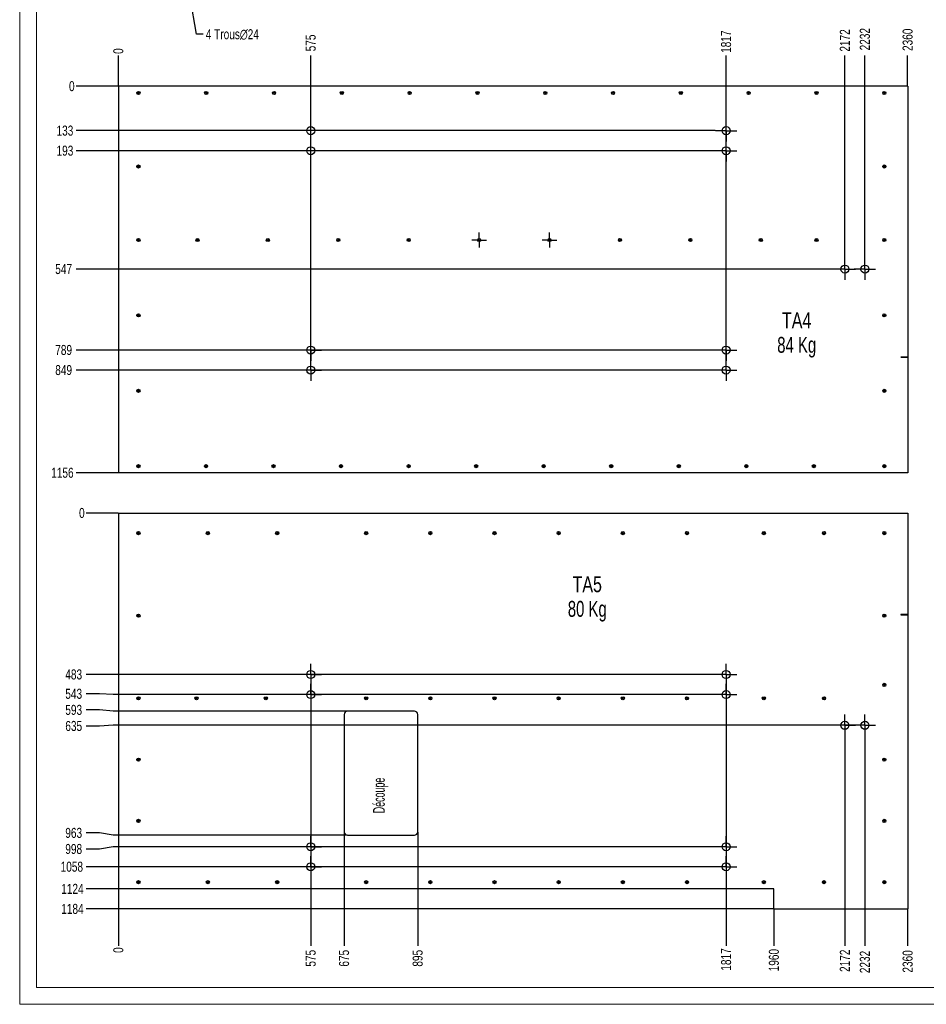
# Model space of a CAD drawing. Header units: millimetres. Extents: x 0 to 841, y 0 to 594.
# Tile 1 of 15: x 0 to 271, y 0 to 294. Entities that reach past the tile are written whole.
import ezdxf

# ---------------------------------------------------------------- set-up
doc = ezdxf.new("R2010")
doc.units = ezdxf.units.MM
doc.header["$PDSIZE"] = -1
doc.linetypes.add('CENTERX2', pattern=[20.32, 12.7, -2.54, 2.54, -2.54])
for name, color, linetype in [('COTES', 1, 'Continuous'), ('NOTES', 6, 'Continuous'), ('TRAIT-MIXTES', 3, 'CENTERX2')]:
    doc.layers.add(name, color=color, linetype=linetype)
doc.layers.add('TRAIT-FORT', color=4, linetype='Continuous', lineweight=25)
doc.styles.add('SLDTEXTSTYLE0', font='TXT', dxfattribs={"width": 0.75})
doc.styles.add('SLDTEXTSTYLE3', font='TXT', dxfattribs={"width": 0.7})
doc.styles.add('SLDTEXTSTYLE7', font='TXT', dxfattribs={"width": 0.566911})
doc.dimstyles.new('SLDDIMSTYLE4', dxfattribs={"dimtxt": 3, "dimasz": 0.333333, "dimexe": 0, "dimexo": 0.0625, "dimgap": 0.75, "dimtad": 0, "dimtih": 1, "dimtoh": 1, "dimdec": 0, "dimlfac": 10, "dimrnd": 1e-09, "dimdsep": 46, "dimtxsty": 'SLDTEXTSTYLE0', "dimblk1": 'ORIGIN', "dimblk2": 'ORIGIN', "dimsah": 1, "dimcen": 0.09, "dimadec": 0, "dimazin": 2, "dimtfac": 1, "dimtdec": 0, "dimtofl": 0, "dimtmove": 0, "dimatfit": 3, "dimldrblk": 'ORIGIN', "dimfxl": 1, "dimfrac": 2, "dimtolj": 1, "dimtzin": 12, "dimarcsym": 0})
doc.dimstyles.new('SLDDIMSTYLE5', dxfattribs={"dimtxt": 3, "dimasz": 2, "dimexe": 0, "dimexo": 0.0625, "dimgap": 0.75, "dimtad": 0, "dimtih": 1, "dimtoh": 1, "dimdec": 0, "dimlfac": 10, "dimrnd": 1e-09, "dimzin": 12, "dimdsep": 46, "dimtxsty": 'SLDTEXTSTYLE0', "dimsah": 1, "dimcen": 0.09, "dimadec": 0, "dimazin": 3, "dimtfac": 1, "dimtdec": 0, "dimtofl": 0, "dimtmove": 0, "dimatfit": 3, "dimfxl": 1, "dimfrac": 2, "dimtolj": 1, "dimtzin": 12, "dimarcsym": 0})
doc.dimstyles.new('SLDDIMSTYLE6', dxfattribs={"dimtxt": 3, "dimasz": 2, "dimexe": 0, "dimexo": 0.0625, "dimgap": 0.75, "dimtad": 0, "dimtih": 1, "dimtoh": 1, "dimdec": 0, "dimlfac": 10, "dimrnd": 1e-09, "dimzin": 12, "dimdsep": 46, "dimtxsty": 'SLDTEXTSTYLE0', "dimblk1": 'NONE', "dimsah": 1, "dimcen": 0, "dimadec": 0, "dimazin": 3, "dimtfac": 1, "dimtdec": 0, "dimtmove": 0, "dimatfit": 3, "dimldrblk": 'NONE', "dimfxl": 1, "dimfrac": 2, "dimtolj": 1, "dimtzin": 12, "dimarcsym": 0})

# ---------------------------------------------------------------- blocks, each defined once
blk = doc.blocks.new('_D_84')
at = {"layer": 'COTES', "color": 0, "lineweight": -2, "transparency": 16777216}
for p, q in [((44.21, 339.65), (44.63, 337.29)), ((52.89, 290.08), (44.97, 335.32)), ((54.89, 290.08), (52.89, 290.08))]:
    blk.add_line(p, q, dxfattribs=at)
at = {"layer": 'COTES', "color": 0, "transparency": 16777216}
blk.add_solid([(45.3, 335.38), (44.64, 335.26), (44.63, 337.29)], dxfattribs=at)
at = {"layer": 'Defpoints', "color": 0, "transparency": 16777216}
for p in [(44.21, 339.65), (44.63, 337.29)]:
    blk.add_point(p, dxfattribs=at)
at = {"layer": 'COTES', "color": 0, "transparency": 16777216, "insert": (55.64, 291.58), "char_height": 3, "attachment_point": 1, "style": 'SLDTEXTSTYLE0'}
blk.add_mtext('\\A1;4 Trous∅24', dxfattribs=at)
blk = doc.blocks.new('_None')
blk = doc.blocks.new('_D_85')
at = {"layer": 'COTES', "color": 0, "lineweight": -2, "transparency": 16777216}
blk.add_line((29.5, 274.59), (29.5, 283.72), dxfattribs=at)
at = {"layer": 'Defpoints', "color": 0, "transparency": 16777216}
for p in [(29.5, 283.72), (29.5, 274.53), (29.5, 274.53)]:
    blk.add_point(p, dxfattribs=at)
at = {"layer": 'COTES', "color": 0, "transparency": 16777216, "insert": (29.5, 285.03), "char_height": 3, "attachment_point": 5, "rotation": 90, "style": 'SLDTEXTSTYLE0'}
blk.add_mtext('\\A1;0', dxfattribs=at)
blk = doc.blocks.new('_Origin')
at = {"color": 0, "linetype": 'ByBlock', "lineweight": -2}
blk.add_line((0, 0), (-1, 0), dxfattribs=at)
blk.add_circle((0, 0), 0.5, dxfattribs=at)
blk = doc.blocks.new('_D_86')
at = {"layer": 'COTES', "color": 0, "lineweight": -2, "transparency": 16777216}
blk.add_line((87.02, 192.9), (87.02, 283.72), dxfattribs=at)
at = {"layer": 'Defpoints', "color": 0, "transparency": 16777216}
for p in [(87.02, 283.72), (29.5, 274.53), (87.02, 192.84)]:
    blk.add_point(p, dxfattribs=at)
at = {"layer": 'COTES', "color": 0, "transparency": 16777216, "insert": (87.02, 287.47), "char_height": 3, "attachment_point": 5, "rotation": 90, "style": 'SLDTEXTSTYLE0'}
blk.add_mtext('\\A1;575', dxfattribs=at)
blk = doc.blocks.new('_D_87')
at = {"layer": 'COTES', "color": 0, "lineweight": -2, "transparency": 16777216}
blk.add_line((211.22, 192.9), (211.22, 283.72), dxfattribs=at)
at = {"layer": 'Defpoints', "color": 0, "transparency": 16777216}
for p in [(211.22, 283.72), (29.5, 274.53), (211.22, 192.84)]:
    blk.add_point(p, dxfattribs=at)
at = {"layer": 'COTES', "color": 0, "transparency": 16777216, "insert": (211.22, 287.84), "char_height": 3, "attachment_point": 5, "rotation": 90, "style": 'SLDTEXTSTYLE0'}
blk.add_mtext('\\A1;1817', dxfattribs=at)
blk = doc.blocks.new('_D_88')
at = {"layer": 'COTES', "color": 0, "lineweight": -2, "transparency": 16777216}
blk.add_line((246.72, 223.1), (246.72, 283.72), dxfattribs=at)
at = {"layer": 'Defpoints', "color": 0, "transparency": 16777216}
for p in [(246.72, 283.72), (29.5, 274.53), (246.72, 223.04)]:
    blk.add_point(p, dxfattribs=at)
at = {"layer": 'COTES', "color": 0, "transparency": 16777216, "insert": (246.72, 288.22), "char_height": 3, "attachment_point": 5, "rotation": 90, "style": 'SLDTEXTSTYLE0'}
blk.add_mtext('\\A1;2172', dxfattribs=at)
blk = doc.blocks.new('_D_89')
at = {"layer": 'COTES', "color": 0, "lineweight": -2, "transparency": 16777216}
blk.add_line((252.72, 223.1), (252.72, 283.72), dxfattribs=at)
at = {"layer": 'Defpoints', "color": 0, "transparency": 16777216}
for p in [(252.72, 283.72), (29.5, 274.53), (252.72, 223.04)]:
    blk.add_point(p, dxfattribs=at)
at = {"layer": 'COTES', "color": 0, "transparency": 16777216, "insert": (252.72, 288.59), "char_height": 3, "attachment_point": 5, "rotation": 90, "style": 'SLDTEXTSTYLE0'}
blk.add_mtext('\\A1;2232', dxfattribs=at)
blk = doc.blocks.new('_D_90')
at = {"layer": 'COTES', "color": 0, "lineweight": -2, "transparency": 16777216}
blk.add_line((265.5, 274.59), (265.5, 283.72), dxfattribs=at)
at = {"layer": 'Defpoints', "color": 0, "transparency": 16777216}
for p in [(265.5, 283.72), (29.5, 274.53), (265.5, 274.53)]:
    blk.add_point(p, dxfattribs=at)
at = {"layer": 'COTES', "color": 0, "transparency": 16777216, "insert": (265.5, 288.41), "char_height": 3, "attachment_point": 5, "rotation": 90, "style": 'SLDTEXTSTYLE0'}
blk.add_mtext('\\A1;2360', dxfattribs=at)
blk = doc.blocks.new('_D_91')
at = {"layer": 'COTES', "color": 0, "lineweight": -2, "transparency": 16777216}
blk.add_line((29.44, 274.53), (16.89, 274.53), dxfattribs=at)
at = {"layer": 'Defpoints', "color": 0, "transparency": 16777216}
for p in [(16.89, 274.53), (29.5, 274.53), (29.5, 274.53)]:
    blk.add_point(p, dxfattribs=at)
at = {"layer": 'COTES', "color": 0, "transparency": 16777216, "insert": (15.58, 274.53), "char_height": 3, "attachment_point": 5, "style": 'SLDTEXTSTYLE0'}
blk.add_mtext('\\A1;0', dxfattribs=at)
blk = doc.blocks.new('_D_92')
at = {"layer": 'COTES', "color": 0, "lineweight": -2, "transparency": 16777216}
blk.add_line((207.96, 261.24), (16.89, 261.24), dxfattribs=at)
at = {"layer": 'Defpoints', "color": 0, "transparency": 16777216}
for p in [(29.5, 274.53), (16.89, 261.24), (208.02, 261.24)]:
    blk.add_point(p, dxfattribs=at)
at = {"layer": 'COTES', "color": 0, "transparency": 16777216, "insert": (13.52, 261.24), "char_height": 3, "attachment_point": 5, "style": 'SLDTEXTSTYLE0'}
blk.add_mtext('\\A1;133', dxfattribs=at)
blk = doc.blocks.new('_D_93')
at = {"layer": 'COTES', "color": 0, "lineweight": -2, "transparency": 16777216}
blk.add_line((207.96, 255.24), (16.89, 255.24), dxfattribs=at)
at = {"layer": 'Defpoints', "color": 0, "transparency": 16777216}
for p in [(29.5, 274.53), (16.89, 255.24), (208.02, 255.24)]:
    blk.add_point(p, dxfattribs=at)
at = {"layer": 'COTES', "color": 0, "transparency": 16777216, "insert": (13.52, 255.24), "char_height": 3, "attachment_point": 5, "style": 'SLDTEXTSTYLE0'}
blk.add_mtext('\\A1;193', dxfattribs=at)
blk = doc.blocks.new('_D_94')
at = {"layer": 'COTES', "color": 0, "lineweight": -2, "transparency": 16777216}
blk.add_line((243.46, 219.84), (16.89, 219.84), dxfattribs=at)
at = {"layer": 'Defpoints', "color": 0, "transparency": 16777216}
for p in [(29.5, 274.53), (16.89, 219.84), (243.52, 219.84)]:
    blk.add_point(p, dxfattribs=at)
at = {"layer": 'COTES', "color": 0, "transparency": 16777216, "insert": (13.14, 219.84), "char_height": 3, "attachment_point": 5, "style": 'SLDTEXTSTYLE0'}
blk.add_mtext('\\A1;547', dxfattribs=at)
blk = doc.blocks.new('_D_95')
at = {"layer": 'COTES', "color": 0, "lineweight": -2, "transparency": 16777216}
blk.add_line((207.96, 195.64), (16.89, 195.64), dxfattribs=at)
at = {"layer": 'Defpoints', "color": 0, "transparency": 16777216}
for p in [(29.5, 274.53), (16.89, 195.64), (208.02, 195.64)]:
    blk.add_point(p, dxfattribs=at)
at = {"layer": 'COTES', "color": 0, "transparency": 16777216, "insert": (13.14, 195.64), "char_height": 3, "attachment_point": 5, "style": 'SLDTEXTSTYLE0'}
blk.add_mtext('\\A1;789', dxfattribs=at)
blk = doc.blocks.new('_D_96')
at = {"layer": 'COTES', "color": 0, "lineweight": -2, "transparency": 16777216}
blk.add_line((207.96, 189.64), (16.89, 189.64), dxfattribs=at)
at = {"layer": 'Defpoints', "color": 0, "transparency": 16777216}
for p in [(29.5, 274.53), (16.89, 189.64), (208.02, 189.64)]:
    blk.add_point(p, dxfattribs=at)
at = {"layer": 'COTES', "color": 0, "transparency": 16777216, "insert": (13.14, 189.64), "char_height": 3, "attachment_point": 5, "style": 'SLDTEXTSTYLE0'}
blk.add_mtext('\\A1;849', dxfattribs=at)
blk = doc.blocks.new('_D_97')
at = {"layer": 'COTES', "color": 0, "lineweight": -2, "transparency": 16777216}
blk.add_line((29.44, 158.93), (16.89, 158.93), dxfattribs=at)
at = {"layer": 'Defpoints', "color": 0, "transparency": 16777216}
for p in [(29.5, 274.53), (16.89, 158.93), (29.5, 158.93)]:
    blk.add_point(p, dxfattribs=at)
at = {"layer": 'COTES', "color": 0, "transparency": 16777216, "insert": (12.77, 158.93), "char_height": 3, "attachment_point": 5, "style": 'SLDTEXTSTYLE0'}
blk.add_mtext('\\A1;1156', dxfattribs=at)
blk = doc.blocks.new('SW_NOTE_15')
at = {"layer": 'NOTES', "color": 0, "char_height": 4.762, "attachment_point": 2}
for s, insert, style in [('TA4', (5.43, 6.14), 'SLDTEXTSTYLE0'), ('84 Kg', (5.44, -1.21), 'SLDTEXTSTYLE3')]:
    blk.add_mtext(s, dxfattribs=dict(at, insert=insert, style=style))
blk = doc.blocks.new('SW_CENTERMARKSYMBOL_19')
at = {"layer": 'TRAIT-MIXTES', "color": 0}
for p, q in [((-2, 0), (-2.225, 0)), ((0, 0), (-2, 0)), ((0, 2), (0, 2.225)), ((0, 0), (0, 2)), ((0, 0), (0, -2)), ((0, 0), (2, 0)), ((2, 0), (2.225, 0)), ((0, -2), (0, -2.225))]:
    blk.add_line(p, q, dxfattribs=at)
blk = doc.blocks.new('SW_CENTERMARKSYMBOL_20')
at = {"layer": 'TRAIT-MIXTES', "color": 0}
for p, q in [((-2, 0), (-2.225, 0)), ((0, 0), (-2, 0)), ((0, 2), (0, 2.225)), ((0, 0), (0, 2)), ((0, 0), (0, -2)), ((0, 0), (2, 0)), ((2, 0), (2.225, 0)), ((0, -2), (0, -2.225))]:
    blk.add_line(p, q, dxfattribs=at)
blk = doc.blocks.new('SW_CENTERMARKSYMBOL_21')
at = {"layer": 'TRAIT-MIXTES', "color": 0}
for p, q in [((0, 2), (0, 3.2)), ((-2, 0), (-3.2, 0)), ((0, 0), (-2, 0)), ((0, 0), (0, 2)), ((0, 0), (0, -2)), ((0, 0), (2, 0)), ((2, 0), (3.2, 0)), ((0, -2), (0, -3.2))]:
    blk.add_line(p, q, dxfattribs=at)
blk = doc.blocks.new('SW_CENTERMARKSYMBOL_22')
at = {"layer": 'TRAIT-MIXTES', "color": 0}
for p, q in [((0, 2), (0, 3.2)), ((-2, 0), (-3.2, 0)), ((0, 0), (-2, 0)), ((0, 0), (0, 2)), ((0, 0), (0, -2)), ((0, 0), (2, 0)), ((2, 0), (3.2, 0)), ((0, -2), (0, -3.2))]:
    blk.add_line(p, q, dxfattribs=at)
blk = doc.blocks.new('SW_CENTERMARKSYMBOL_23')
at = {"layer": 'TRAIT-MIXTES', "color": 0}
for p, q in [((0, 2), (0, 3.2)), ((-2, 0), (-3.2, 0)), ((0, 0), (-2, 0)), ((0, 0), (0, 2)), ((0, 0), (0, -2)), ((0, 0), (2, 0)), ((2, 0), (3.2, 0)), ((0, -2), (0, -3.2))]:
    blk.add_line(p, q, dxfattribs=at)
blk = doc.blocks.new('SW_CENTERMARKSYMBOL_24')
at = {"layer": 'TRAIT-MIXTES', "color": 0}
for p, q in [((0, 2), (0, 3.2)), ((-2, 0), (-3.2, 0)), ((0, 0), (-2, 0)), ((0, 0), (0, 2)), ((0, 0), (0, -2)), ((0, 0), (2, 0)), ((2, 0), (3.2, 0)), ((0, -2), (0, -3.2))]:
    blk.add_line(p, q, dxfattribs=at)
blk = doc.blocks.new('SW_CENTERMARKSYMBOL_25')
at = {"layer": 'TRAIT-MIXTES', "color": 0}
for p, q in [((0, 2), (0, 3.2)), ((-2, 0), (-3.2, 0)), ((0, 0), (-2, 0)), ((0, 0), (0, 2)), ((0, 0), (0, -2)), ((0, 0), (2, 0)), ((2, 0), (3.2, 0)), ((0, -2), (0, -3.2))]:
    blk.add_line(p, q, dxfattribs=at)
blk = doc.blocks.new('SW_CENTERMARKSYMBOL_26')
at = {"layer": 'TRAIT-MIXTES', "color": 0}
for p, q in [((0, 2), (0, 3.2)), ((-2, 0), (-3.2, 0)), ((0, 0), (-2, 0)), ((0, 0), (0, 2)), ((0, 0), (0, -2)), ((0, 0), (2, 0)), ((2, 0), (3.2, 0)), ((0, -2), (0, -3.2))]:
    blk.add_line(p, q, dxfattribs=at)
blk = doc.blocks.new('SW_CENTERMARKSYMBOL_27')
at = {"layer": 'TRAIT-MIXTES', "color": 0}
for p, q in [((0, 2), (0, 3.2)), ((-2, 0), (-3.2, 0)), ((0, 0), (-2, 0)), ((0, 0), (0, 2)), ((0, 0), (0, -2)), ((0, 0), (2, 0)), ((2, 0), (3.2, 0)), ((0, -2), (0, -3.2))]:
    blk.add_line(p, q, dxfattribs=at)
blk = doc.blocks.new('SW_CENTERMARKSYMBOL_28')
at = {"layer": 'TRAIT-MIXTES', "color": 0}
for p, q in [((0, 2), (0, 3.2)), ((-2, 0), (-3.2, 0)), ((0, 0), (-2, 0)), ((0, 0), (0, 2)), ((0, 0), (0, -2)), ((0, 0), (2, 0)), ((2, 0), (3.2, 0)), ((0, -2), (0, -3.2))]:
    blk.add_line(p, q, dxfattribs=at)
blk = doc.blocks.new('_D_98')
at = {"layer": 'COTES', "color": 0, "lineweight": -2, "transparency": 16777216}
blk.add_line((29.5, 34.46), (29.5, 17.52), dxfattribs=at)
at = {"layer": 'Defpoints', "color": 0, "transparency": 16777216}
for p in [(29.5, 34.52), (29.5, 34.52), (29.5, 17.52)]:
    blk.add_point(p, dxfattribs=at)
at = {"layer": 'COTES', "color": 0, "transparency": 16777216, "insert": (29.5, 16.21), "char_height": 3, "attachment_point": 5, "rotation": 90, "style": 'SLDTEXTSTYLE0'}
blk.add_mtext('\\A1;0', dxfattribs=at)
blk = doc.blocks.new('_D_99')
at = {"layer": 'COTES', "color": 0, "lineweight": -2, "transparency": 16777216}
blk.add_line((87.02, 95.36), (87.02, 17.52), dxfattribs=at)
at = {"layer": 'Defpoints', "color": 0, "transparency": 16777216}
for p in [(87.02, 95.42), (29.5, 34.52), (87.02, 17.52)]:
    blk.add_point(p, dxfattribs=at)
at = {"layer": 'COTES', "color": 0, "transparency": 16777216, "insert": (87.02, 13.77), "char_height": 3, "attachment_point": 5, "rotation": 90, "style": 'SLDTEXTSTYLE0'}
blk.add_mtext('\\A1;575', dxfattribs=at)
blk = doc.blocks.new('_D_100')
at = {"layer": 'COTES', "color": 0, "lineweight": -2, "transparency": 16777216}
blk.add_line((97, 51.49), (97, 17.52), dxfattribs=at)
at = {"layer": 'Defpoints', "color": 0, "transparency": 16777216}
for p in [(97, 51.55), (29.5, 34.52), (97, 17.52)]:
    blk.add_point(p, dxfattribs=at)
at = {"layer": 'COTES', "color": 0, "transparency": 16777216, "insert": (97, 13.77), "char_height": 3, "attachment_point": 5, "rotation": 90, "style": 'SLDTEXTSTYLE0'}
blk.add_mtext('\\A1;675', dxfattribs=at)
blk = doc.blocks.new('_D_101')
at = {"layer": 'COTES', "color": 0, "lineweight": -2, "transparency": 16777216}
blk.add_line((119, 51.49), (119, 17.52), dxfattribs=at)
at = {"layer": 'Defpoints', "color": 0, "transparency": 16777216}
for p in [(119, 51.55), (29.5, 34.52), (119, 17.52)]:
    blk.add_point(p, dxfattribs=at)
at = {"layer": 'COTES', "color": 0, "transparency": 16777216, "insert": (119, 13.77), "char_height": 3, "attachment_point": 5, "rotation": 90, "style": 'SLDTEXTSTYLE0'}
blk.add_mtext('\\A1;895', dxfattribs=at)
blk = doc.blocks.new('_D_102')
at = {"layer": 'COTES', "color": 0, "lineweight": -2, "transparency": 16777216}
blk.add_line((211.22, 95.36), (211.22, 17.52), dxfattribs=at)
at = {"layer": 'Defpoints', "color": 0, "transparency": 16777216}
for p in [(211.22, 95.42), (29.5, 34.52), (211.22, 17.52)]:
    blk.add_point(p, dxfattribs=at)
at = {"layer": 'COTES', "color": 0, "transparency": 16777216, "insert": (211.22, 13.4), "char_height": 3, "attachment_point": 5, "rotation": 90, "style": 'SLDTEXTSTYLE0'}
blk.add_mtext('\\A1;1817', dxfattribs=at)
blk = doc.blocks.new('_D_103')
at = {"layer": 'COTES', "color": 0, "lineweight": -2, "transparency": 16777216}
blk.add_line((225.51, 28.45), (225.51, 17.52), dxfattribs=at)
at = {"layer": 'Defpoints', "color": 0, "transparency": 16777216}
for p in [(29.5, 34.52), (225.51, 28.51), (225.51, 17.52)]:
    blk.add_point(p, dxfattribs=at)
at = {"layer": 'COTES', "color": 0, "transparency": 16777216, "insert": (225.51, 13.21), "char_height": 3, "attachment_point": 5, "rotation": 90, "style": 'SLDTEXTSTYLE0'}
blk.add_mtext('\\A1;1960', dxfattribs=at)
blk = doc.blocks.new('_D_104')
at = {"layer": 'COTES', "color": 0, "lineweight": -2, "transparency": 16777216}
blk.add_line((246.72, 80.16), (246.72, 17.52), dxfattribs=at)
at = {"layer": 'Defpoints', "color": 0, "transparency": 16777216}
for p in [(246.72, 80.22), (29.5, 34.52), (246.72, 17.52)]:
    blk.add_point(p, dxfattribs=at)
at = {"layer": 'COTES', "color": 0, "transparency": 16777216, "insert": (246.72, 13.02), "char_height": 3, "attachment_point": 5, "rotation": 90, "style": 'SLDTEXTSTYLE0'}
blk.add_mtext('\\A1;2172', dxfattribs=at)
blk = doc.blocks.new('_D_105')
at = {"layer": 'COTES', "color": 0, "lineweight": -2, "transparency": 16777216}
blk.add_line((252.72, 80.16), (252.72, 17.52), dxfattribs=at)
at = {"layer": 'Defpoints', "color": 0, "transparency": 16777216}
for p in [(252.72, 80.22), (29.5, 34.52), (252.72, 17.52)]:
    blk.add_point(p, dxfattribs=at)
at = {"layer": 'COTES', "color": 0, "transparency": 16777216, "insert": (252.72, 12.65), "char_height": 3, "attachment_point": 5, "rotation": 90, "style": 'SLDTEXTSTYLE0'}
blk.add_mtext('\\A1;2232', dxfattribs=at)
blk = doc.blocks.new('_D_106')
at = {"layer": 'COTES', "color": 0, "lineweight": -2, "transparency": 16777216}
blk.add_line((265.5, 28.45), (265.5, 17.52), dxfattribs=at)
at = {"layer": 'Defpoints', "color": 0, "transparency": 16777216}
for p in [(29.5, 34.52), (265.5, 28.51), (265.5, 17.52)]:
    blk.add_point(p, dxfattribs=at)
at = {"layer": 'COTES', "color": 0, "transparency": 16777216, "insert": (265.5, 12.83), "char_height": 3, "attachment_point": 5, "rotation": 90, "style": 'SLDTEXTSTYLE0'}
blk.add_mtext('\\A1;2360', dxfattribs=at)
blk = doc.blocks.new('_D_107')
at = {"layer": 'COTES', "color": 0, "lineweight": -2, "transparency": 16777216}
blk.add_line((29.44, 146.9), (19.9, 146.9), dxfattribs=at)
at = {"layer": 'Defpoints', "color": 0, "transparency": 16777216}
for p in [(19.9, 146.9), (29.5, 146.9), (29.5, 146.9)]:
    blk.add_point(p, dxfattribs=at)
at = {"layer": 'COTES', "color": 0, "transparency": 16777216, "insert": (18.59, 146.9), "char_height": 3, "attachment_point": 5, "style": 'SLDTEXTSTYLE0'}
blk.add_mtext('\\A1;0', dxfattribs=at)
blk = doc.blocks.new('_D_108')
at = {"layer": 'COTES', "color": 0, "lineweight": -2, "transparency": 16777216}
blk.add_line((207.96, 98.62), (19.9, 98.62), dxfattribs=at)
at = {"layer": 'Defpoints', "color": 0, "transparency": 16777216}
for p in [(29.5, 146.9), (19.9, 98.62), (208.02, 98.62)]:
    blk.add_point(p, dxfattribs=at)
at = {"layer": 'COTES', "color": 0, "transparency": 16777216, "insert": (16.15, 98.62), "char_height": 3, "attachment_point": 5, "style": 'SLDTEXTSTYLE0'}
blk.add_mtext('\\A1;483', dxfattribs=at)
blk = doc.blocks.new('_D_109')
at = {"layer": 'COTES', "color": 0, "lineweight": -2, "transparency": 16777216}
for p, q in [((23.9, 92.83), (19.9, 92.83)), ((27.9, 92.62), (23.9, 92.83)), ((207.96, 92.62), (27.9, 92.62))]:
    blk.add_line(p, q, dxfattribs=at)
at = {"layer": 'Defpoints', "color": 0, "transparency": 16777216}
for p in [(29.5, 146.9), (19.9, 92.83), (208.02, 92.62)]:
    blk.add_point(p, dxfattribs=at)
at = {"layer": 'COTES', "color": 0, "transparency": 16777216, "insert": (16.15, 92.83), "char_height": 3, "attachment_point": 5, "style": 'SLDTEXTSTYLE0'}
blk.add_mtext('\\A1;543', dxfattribs=at)
blk = doc.blocks.new('_D_110')
at = {"layer": 'COTES', "color": 0, "lineweight": -2, "transparency": 16777216}
for p, q in [((23.9, 88.02), (19.9, 88.02)), ((27.9, 87.62), (23.9, 88.02)), ((97.94, 87.62), (27.9, 87.62))]:
    blk.add_line(p, q, dxfattribs=at)
at = {"layer": 'Defpoints', "color": 0, "transparency": 16777216}
for p in [(29.5, 146.9), (19.9, 88.02), (98, 87.62)]:
    blk.add_point(p, dxfattribs=at)
at = {"layer": 'COTES', "color": 0, "transparency": 16777216, "insert": (16.15, 88.02), "char_height": 3, "attachment_point": 5, "style": 'SLDTEXTSTYLE0'}
blk.add_mtext('\\A1;593', dxfattribs=at)
blk = doc.blocks.new('_D_111')
at = {"layer": 'COTES', "color": 0, "lineweight": -2, "transparency": 16777216}
for p, q in [((23.9, 83.21), (19.9, 83.21)), ((27.9, 83.42), (23.9, 83.21)), ((249.46, 83.42), (27.9, 83.42))]:
    blk.add_line(p, q, dxfattribs=at)
at = {"layer": 'Defpoints', "color": 0, "transparency": 16777216}
for p in [(29.5, 146.9), (19.9, 83.21), (249.52, 83.42)]:
    blk.add_point(p, dxfattribs=at)
at = {"layer": 'COTES', "color": 0, "transparency": 16777216, "insert": (16.15, 83.21), "char_height": 3, "attachment_point": 5, "style": 'SLDTEXTSTYLE0'}
blk.add_mtext('\\A1;635', dxfattribs=at)
blk = doc.blocks.new('_D_112')
at = {"layer": 'COTES', "color": 0, "lineweight": -2, "transparency": 16777216}
for p, q in [((23.9, 51.24), (19.9, 51.24)), ((27.9, 50.55), (23.9, 51.24)), ((97.94, 50.55), (27.9, 50.55))]:
    blk.add_line(p, q, dxfattribs=at)
at = {"layer": 'Defpoints', "color": 0, "transparency": 16777216}
for p in [(29.5, 146.9), (19.9, 51.24), (98, 50.55)]:
    blk.add_point(p, dxfattribs=at)
at = {"layer": 'COTES', "color": 0, "transparency": 16777216, "insert": (16.15, 51.24), "char_height": 3, "attachment_point": 5, "style": 'SLDTEXTSTYLE0'}
blk.add_mtext('\\A1;963', dxfattribs=at)
blk = doc.blocks.new('_D_113')
at = {"layer": 'COTES', "color": 0, "lineweight": -2, "transparency": 16777216}
for p, q in [((27.9, 47.12), (23.9, 46.43)), ((207.96, 47.12), (27.9, 47.12)), ((23.9, 46.43), (19.9, 46.43))]:
    blk.add_line(p, q, dxfattribs=at)
at = {"layer": 'Defpoints', "color": 0, "transparency": 16777216}
for p in [(29.5, 146.9), (208.02, 47.12), (19.9, 46.43)]:
    blk.add_point(p, dxfattribs=at)
at = {"layer": 'COTES', "color": 0, "transparency": 16777216, "insert": (16.15, 46.43), "char_height": 3, "attachment_point": 5, "style": 'SLDTEXTSTYLE0'}
blk.add_mtext('\\A1;998', dxfattribs=at)
blk = doc.blocks.new('_D_114')
at = {"layer": 'COTES', "color": 0, "lineweight": -2, "transparency": 16777216}
blk.add_line((207.96, 41.12), (19.9, 41.12), dxfattribs=at)
at = {"layer": 'Defpoints', "color": 0, "transparency": 16777216}
for p in [(29.5, 146.9), (19.9, 41.12), (208.02, 41.12)]:
    blk.add_point(p, dxfattribs=at)
at = {"layer": 'COTES', "color": 0, "transparency": 16777216, "insert": (15.59, 41.12), "char_height": 3, "attachment_point": 5, "style": 'SLDTEXTSTYLE0'}
blk.add_mtext('\\A1;1058', dxfattribs=at)
blk = doc.blocks.new('_D_115')
at = {"layer": 'COTES', "color": 0, "lineweight": -2, "transparency": 16777216}
blk.add_line((29.44, 34.52), (19.9, 34.52), dxfattribs=at)
at = {"layer": 'Defpoints', "color": 0, "transparency": 16777216}
for p in [(29.5, 146.9), (19.9, 34.52), (29.5, 34.52)]:
    blk.add_point(p, dxfattribs=at)
at = {"layer": 'COTES', "color": 0, "transparency": 16777216, "insert": (15.77, 34.52), "char_height": 3, "attachment_point": 5, "style": 'SLDTEXTSTYLE0'}
blk.add_mtext('\\A1;1124', dxfattribs=at)
blk = doc.blocks.new('_D_116')
at = {"layer": 'COTES', "color": 0, "lineweight": -2, "transparency": 16777216}
blk.add_line((225.45, 28.51), (19.9, 28.51), dxfattribs=at)
at = {"layer": 'Defpoints', "color": 0, "transparency": 16777216}
for p in [(29.5, 146.9), (19.9, 28.51), (225.51, 28.51)]:
    blk.add_point(p, dxfattribs=at)
at = {"layer": 'COTES', "color": 0, "transparency": 16777216, "insert": (15.77, 28.51), "char_height": 3, "attachment_point": 5, "style": 'SLDTEXTSTYLE0'}
blk.add_mtext('\\A1;1184', dxfattribs=at)
blk = doc.blocks.new('SW_NOTE_16')
at = {"layer": 'NOTES', "color": 0, "char_height": 4.762, "attachment_point": 2}
for s, insert, style in [('TA5', (5.43, 6.14), 'SLDTEXTSTYLE0'), ('80 Kg', (5.44, -1.21), 'SLDTEXTSTYLE3')]:
    blk.add_mtext(s, dxfattribs=dict(at, insert=insert, style=style))
blk = doc.blocks.new('SW_CENTERMARKSYMBOL_29')
at = {"layer": 'TRAIT-MIXTES', "color": 0}
for p, q in [((0, 2), (0, 3.2)), ((-2, 0), (-3.2, 0)), ((0, 0), (-2, 0)), ((0, 0), (0, 2)), ((0, 0), (0, -2)), ((0, 0), (2, 0)), ((2, 0), (3.2, 0)), ((0, -2), (0, -3.2))]:
    blk.add_line(p, q, dxfattribs=at)
blk = doc.blocks.new('SW_CENTERMARKSYMBOL_30')
at = {"layer": 'TRAIT-MIXTES', "color": 0}
for p, q in [((0, 2), (0, 3.2)), ((-2, 0), (-3.2, 0)), ((0, 0), (-2, 0)), ((0, 0), (0, 2)), ((0, 0), (0, -2)), ((0, 0), (2, 0)), ((2, 0), (3.2, 0)), ((0, -2), (0, -3.2))]:
    blk.add_line(p, q, dxfattribs=at)
blk = doc.blocks.new('SW_CENTERMARKSYMBOL_31')
at = {"layer": 'TRAIT-MIXTES', "color": 0}
for p, q in [((0, 2), (0, 3.2)), ((-2, 0), (-3.2, 0)), ((0, 0), (-2, 0)), ((0, 0), (0, 2)), ((0, 0), (0, -2)), ((0, 0), (2, 0)), ((2, 0), (3.2, 0)), ((0, -2), (0, -3.2))]:
    blk.add_line(p, q, dxfattribs=at)
blk = doc.blocks.new('SW_CENTERMARKSYMBOL_32')
at = {"layer": 'TRAIT-MIXTES', "color": 0}
for p, q in [((0, 2), (0, 3.2)), ((-2, 0), (-3.2, 0)), ((0, 0), (-2, 0)), ((0, 0), (0, 2)), ((0, 0), (0, -2)), ((0, 0), (2, 0)), ((2, 0), (3.2, 0)), ((0, -2), (0, -3.2))]:
    blk.add_line(p, q, dxfattribs=at)
blk = doc.blocks.new('SW_CENTERMARKSYMBOL_33')
at = {"layer": 'TRAIT-MIXTES', "color": 0}
for p, q in [((0, 2), (0, 3.2)), ((-2, 0), (-3.2, 0)), ((0, 0), (-2, 0)), ((0, 0), (0, 2)), ((0, 0), (0, -2)), ((0, 0), (2, 0)), ((2, 0), (3.2, 0)), ((0, -2), (0, -3.2))]:
    blk.add_line(p, q, dxfattribs=at)
blk = doc.blocks.new('SW_CENTERMARKSYMBOL_34')
at = {"layer": 'TRAIT-MIXTES', "color": 0}
for p, q in [((0, 2), (0, 3.2)), ((-2, 0), (-3.2, 0)), ((0, 0), (-2, 0)), ((0, 0), (0, 2)), ((0, 0), (0, -2)), ((0, 0), (2, 0)), ((2, 0), (3.2, 0)), ((0, -2), (0, -3.2))]:
    blk.add_line(p, q, dxfattribs=at)
blk = doc.blocks.new('SW_CENTERMARKSYMBOL_35')
at = {"layer": 'TRAIT-MIXTES', "color": 0}
for p, q in [((0, 2), (0, 3.2)), ((-2, 0), (-3.2, 0)), ((0, 0), (-2, 0)), ((0, 0), (0, 2)), ((0, 0), (0, -2)), ((0, 0), (2, 0)), ((2, 0), (3.2, 0)), ((0, -2), (0, -3.2))]:
    blk.add_line(p, q, dxfattribs=at)
blk = doc.blocks.new('SW_CENTERMARKSYMBOL_36')
at = {"layer": 'TRAIT-MIXTES', "color": 0}
for p, q in [((0, 2), (0, 3.2)), ((-2, 0), (-3.2, 0)), ((0, 0), (-2, 0)), ((0, 0), (0, 2)), ((0, 0), (0, -2)), ((0, 0), (2, 0)), ((2, 0), (3.2, 0)), ((0, -2), (0, -3.2))]:
    blk.add_line(p, q, dxfattribs=at)
blk = doc.blocks.new('SW_CENTERMARKSYMBOL_37')
at = {"layer": 'TRAIT-MIXTES', "color": 0}
for p, q in [((0, 2), (0, 3.2)), ((-2, 0), (-3.2, 0)), ((0, 0), (-2, 0)), ((0, 0), (0, 2)), ((0, 0), (0, -2)), ((0, 0), (2, 0)), ((2, 0), (3.2, 0)), ((0, -2), (0, -3.2))]:
    blk.add_line(p, q, dxfattribs=at)
blk = doc.blocks.new('SW_CENTERMARKSYMBOL_38')
at = {"layer": 'TRAIT-MIXTES', "color": 0}
for p, q in [((0, 2), (0, 3.2)), ((-2, 0), (-3.2, 0)), ((0, 0), (-2, 0)), ((0, 0), (0, 2)), ((0, 0), (0, -2)), ((0, 0), (2, 0)), ((2, 0), (3.2, 0)), ((0, -2), (0, -3.2))]:
    blk.add_line(p, q, dxfattribs=at)

msp = doc.modelspace()

# ---------------------------------------------------------------- linework, layer by layer
at = {"lineweight": 18}
for p, q in [((0, 594), (0, 0)), ((5, 589), (5, 5)), ((836, 5), (5, 5)), ((841, 0), (0, 0))]:
    msp.add_line(p, q, dxfattribs=at)
at = {"layer": 'TRAIT-FORT', "lineweight": 25}
for p, q in [((29.50218, 274.52919), (29.50218, 158.92919)), ((265.50218, 274.52919), (29.50218, 274.52919)), ((265.50218, 274.52919), (265.50218, 193.53919)), ((265.50218, 193.53919), (263.50218, 193.53919)), ((263.50218, 193.53919), (263.50218, 193.52919)), ((263.50218, 193.52919), (265.50218, 193.52919)), ((265.50218, 193.52919), (265.50218, 158.92919)), ((265.50218, 158.92919), (29.50218, 158.92919)), ((29.50218, 146.90272), (265.50218, 146.90272)), ((29.50218, 146.90272), (29.50218, 34.52272)), ((265.50218, 146.90272), (265.50218, 116.51272)), ((263.50218, 116.51272), (263.50218, 116.50272)), ((265.50218, 116.51272), (263.50218, 116.51272)), ((263.50218, 116.50272), (265.50218, 116.50272)), ((265.50218, 116.50272), (265.50218, 28.51272)), ((97.00218, 86.62087), (97.00218, 51.55476)), ((118.00218, 87.62087), (98.00218, 87.62087)), ((119.00218, 51.55476), (119.00218, 86.62087)), ((98.00218, 50.55476), (118.00218, 50.55476)), ((225.51218, 34.52272), (29.50218, 34.52272)), ((225.51218, 28.51272), (225.51218, 34.52272)), ((225.51218, 28.51272), (265.50218, 28.51272))]:
    msp.add_line(p, q, dxfattribs=at)
for centre, radius in [((35.50218, 272.52919), 0.47), ((35.50218, 272.52919), 0.225), ((55.7749, 272.52919), 0.47), ((55.7749, 272.52919), 0.225), ((76.04763, 272.52919), 0.47), ((76.04763, 272.52919), 0.225), ((96.32036, 272.52919), 0.47), ((96.32036, 272.52919), 0.225), ((116.59309, 272.52919), 0.47), ((116.59309, 272.52919), 0.225), ((136.86581, 272.52919), 0.47), ((136.86581, 272.52919), 0.225), ((157.13854, 272.52919), 0.47), ((157.13854, 272.52919), 0.225), ((177.41127, 272.52919), 0.47), ((177.41127, 272.52919), 0.225), ((197.68399, 272.52919), 0.47), ((197.68399, 272.52919), 0.225), ((217.95672, 272.52919), 0.47), ((217.95672, 272.52919), 0.225), ((238.22945, 272.52919), 0.47), ((238.22945, 272.52919), 0.225), ((258.50218, 272.52919), 0.47), ((258.50218, 272.52919), 0.225), ((87.02029, 261.23734), 1.2), ((211.22029, 261.23734), 1.2), ((87.02029, 255.23734), 1.2), ((211.22029, 255.23734), 1.2), ((35.50218, 250.52919), 0.47), ((35.50218, 250.52919), 0.225), ((258.50218, 250.52919), 0.47), ((258.50218, 250.52919), 0.225), ((35.50218, 228.52919), 0.47), ((35.50218, 228.52919), 0.225), ((53.1549, 228.52919), 0.47), ((53.1549, 228.52919), 0.225), ((74.20763, 228.52919), 0.47), ((74.20763, 228.52919), 0.225), ((95.26036, 228.52919), 0.47), ((95.26036, 228.52919), 0.225), ((116.31309, 228.52919), 0.47), ((116.31309, 228.52919), 0.225), ((137.36581, 228.52919), 0.47), ((137.36581, 228.52919), 0.225), ((158.41854, 228.52919), 0.47), ((158.41854, 228.52919), 0.225), ((179.47127, 228.52919), 0.47), ((179.47127, 228.52919), 0.225), ((200.52399, 228.52919), 0.47), ((200.52399, 228.52919), 0.225), ((221.57672, 228.52919), 0.47), ((221.57672, 228.52919), 0.225), ((238.22945, 228.52919), 0.47), ((238.22945, 228.52919), 0.225), ((258.50218, 228.52919), 0.47), ((258.50218, 228.52919), 0.225), ((246.72357, 219.8404), 1.2), ((252.72357, 219.8404), 1.2), ((35.50218, 205.99253), 0.47), ((35.50218, 205.99253), 0.225), ((258.50218, 205.99253), 0.47), ((258.50218, 205.99253), 0.225), ((87.02029, 195.63734), 1.2), ((211.22029, 195.63734), 1.2), ((87.02029, 189.63734), 1.2), ((211.22029, 189.63734), 1.2), ((35.50218, 183.45586), 0.47), ((35.50218, 183.45586), 0.225), ((258.50218, 183.45586), 0.47), ((258.50218, 183.45586), 0.225), ((35.50218, 160.91919), 0.47), ((35.50218, 160.91919), 0.225), ((55.6969, 160.91919), 0.47), ((55.6969, 160.91919), 0.225), ((75.89163, 160.91919), 0.47), ((75.89163, 160.91919), 0.225), ((96.08636, 160.91919), 0.47), ((96.08636, 160.91919), 0.225), ((116.28109, 160.91919), 0.47), ((116.28109, 160.91919), 0.225), ((136.47581, 160.91919), 0.47), ((136.47581, 160.91919), 0.225), ((156.67054, 160.91919), 0.47), ((156.67054, 160.91919), 0.225), ((176.86527, 160.91919), 0.47), ((176.86527, 160.91919), 0.225), ((197.05999, 160.91919), 0.47), ((197.05999, 160.91919), 0.225), ((217.25472, 160.91919), 0.47), ((217.25472, 160.91919), 0.225), ((237.44945, 160.91919), 0.47), ((237.44945, 160.91919), 0.225), ((258.50218, 160.91919), 0.47), ((258.50218, 160.91919), 0.225), ((35.50218, 140.90272), 0.47), ((56.25218, 140.90272), 0.47), ((77.00218, 140.90272), 0.47), ((103.60218, 140.90272), 0.47), ((122.78218, 140.90272), 0.47), ((141.96218, 140.90272), 0.47), ((161.14218, 140.90272), 0.47), ((180.32218, 140.90272), 0.47), ((199.50218, 140.90272), 0.47), ((222.50218, 140.90272), 0.47), ((240.50218, 140.90272), 0.47), ((258.50218, 140.90272), 0.47), ((35.50218, 140.90272), 0.225), ((56.25218, 140.90272), 0.225), ((77.00218, 140.90272), 0.225), ((103.60218, 140.90272), 0.225), ((122.78218, 140.90272), 0.225), ((141.96218, 140.90272), 0.225), ((161.14218, 140.90272), 0.225), ((180.32218, 140.90272), 0.225), ((199.50218, 140.90272), 0.225), ((222.50218, 140.90272), 0.225), ((240.50218, 140.90272), 0.225), ((258.50218, 140.90272), 0.225), ((35.50218, 116.20772), 0.47), ((35.50218, 116.20772), 0.225), ((258.50218, 116.20772), 0.47), ((258.50218, 116.20772), 0.225), ((87.02029, 98.62087), 1.2), ((211.22029, 98.62087), 1.2), ((258.50218, 95.51272), 0.47), ((258.50218, 95.51272), 0.225), ((35.50218, 91.51272), 0.47), ((35.50218, 91.51272), 0.225), ((52.85218, 91.51272), 0.47), ((52.85218, 91.51272), 0.225), ((73.60218, 91.51272), 0.47), ((73.60218, 91.51272), 0.225), ((87.02029, 92.62087), 1.2), ((103.60218, 91.51272), 0.47), ((103.60218, 91.51272), 0.225), ((122.78218, 91.51272), 0.47), ((122.78218, 91.51272), 0.225), ((141.96218, 91.51272), 0.47), ((141.96218, 91.51272), 0.225), ((161.14218, 91.51272), 0.47), ((161.14218, 91.51272), 0.225), ((180.32218, 91.51272), 0.47), ((180.32218, 91.51272), 0.225), ((199.50218, 91.51272), 0.47), ((199.50218, 91.51272), 0.225), ((211.22029, 92.62087), 1.2), ((222.50218, 91.51272), 0.47), ((222.50218, 91.51272), 0.225), ((240.50218, 91.51272), 0.47), ((240.50218, 91.51272), 0.225), ((246.72357, 83.42393), 1.2), ((252.72357, 83.42393), 1.2), ((35.50218, 73.17939), 0.47), ((258.50218, 73.17939), 0.47), ((35.50218, 73.17939), 0.225), ((258.50218, 73.17939), 0.225), ((35.50218, 54.84605), 0.47), ((35.50218, 54.84605), 0.225), ((258.50218, 54.84605), 0.47), ((258.50218, 54.84605), 0.225), ((87.02029, 47.12087), 1.2), ((211.22029, 47.12087), 1.2), ((87.02029, 41.12087), 1.2), ((211.22029, 41.12087), 1.2), ((35.50218, 36.51272), 0.47), ((35.50218, 36.51272), 0.225), ((56.25218, 36.51272), 0.47), ((56.25218, 36.51272), 0.225), ((77.00218, 36.51272), 0.47), ((77.00218, 36.51272), 0.225), ((103.60218, 36.51272), 0.47), ((103.60218, 36.51272), 0.225), ((122.78218, 36.51272), 0.47), ((122.78218, 36.51272), 0.225), ((141.96218, 36.51272), 0.47), ((141.96218, 36.51272), 0.225), ((161.14218, 36.51272), 0.47), ((161.14218, 36.51272), 0.225), ((180.32218, 36.51272), 0.47), ((180.32218, 36.51272), 0.225), ((199.50218, 36.51272), 0.47), ((199.50218, 36.51272), 0.225), ((222.50218, 36.51272), 0.47), ((222.50218, 36.51272), 0.225), ((240.50218, 36.51272), 0.47), ((240.50218, 36.51272), 0.225), ((258.50218, 36.51272), 0.47), ((258.50218, 36.51272), 0.225)]:
    msp.add_circle(centre, radius, dxfattribs=at)
for centre, start, end in [((98.00218, 86.62087), 90, 180), ((118.00218, 86.62087), 0, 90), ((98.00218, 51.55476), 180, 270), ((118.00218, 51.55476), 270, 0)]:
    msp.add_arc(centre, 1, start, end, dxfattribs=at)

# ---------------------------------------------------------------- block references
at = {"layer": 'NOTES'}
for name, p in [('SW_NOTE_15', (226.88315, 200.79169)), ('SW_NOTE_16', (164.26967, 121.84426))]:
    msp.add_blockref(name, p, dxfattribs=at)
at = {"layer": 'TRAIT-MIXTES'}
for name, p in [('SW_CENTERMARKSYMBOL_24', (211.22029, 261.23734)), ('SW_CENTERMARKSYMBOL_23', (211.22029, 255.23734)), ('SW_CENTERMARKSYMBOL_20', (137.36581, 228.52919)), ('SW_CENTERMARKSYMBOL_19', (158.41854, 228.52919)), ('SW_CENTERMARKSYMBOL_27', (246.72357, 219.8404)), ('SW_CENTERMARKSYMBOL_28', (252.72357, 219.8404)), ('SW_CENTERMARKSYMBOL_22', (87.02029, 195.63734)), ('SW_CENTERMARKSYMBOL_26', (211.22029, 195.63734)), ('SW_CENTERMARKSYMBOL_21', (87.02029, 189.63734)), ('SW_CENTERMARKSYMBOL_25', (211.22029, 189.63734)), ('SW_CENTERMARKSYMBOL_37', (87.02029, 98.62087)), ('SW_CENTERMARKSYMBOL_31', (211.22029, 98.62087)), ('SW_CENTERMARKSYMBOL_38', (87.02029, 92.62087)), ('SW_CENTERMARKSYMBOL_32', (211.22029, 92.62087)), ('SW_CENTERMARKSYMBOL_29', (246.72357, 83.42393)), ('SW_CENTERMARKSYMBOL_30', (252.72357, 83.42393)), ('SW_CENTERMARKSYMBOL_35', (87.02029, 47.12087)), ('SW_CENTERMARKSYMBOL_33', (211.22029, 47.12087)), ('SW_CENTERMARKSYMBOL_36', (87.02029, 41.12087)), ('SW_CENTERMARKSYMBOL_34', (211.22029, 41.12087))]:
    msp.add_blockref(name, p, dxfattribs=at)

# ---------------------------------------------------------------- texts
at = {"layer": 'NOTES', "insert": (105.65869, 57.13359), "char_height": 3.5, "attachment_point": 1, "rotation": 90, "style": 'SLDTEXTSTYLE7'}
msp.add_mtext('Découpe', dxfattribs=at)

# ---------------------------------------------------------------- dimensions: what is measured, and where the dimension line sits
at = {"layer": 'COTES'}
dim = msp.add_diameter_dim_2p(p1=(44.21351, 339.65413), p2=(44.62707, 337.29004), text='4 Trous<>', dimstyle='SLDDIMSTYLE6', dxfattribs=at)
dim.commit()
dim.dimension.update_dxf_attribs({"geometry": '_D_84', "text_midpoint": (66.51144, 290.07572), "dimtype": 163})
for feature_location, offset, dtype, origin, dimstyle, picture, middle in [((252.72357, 223.0404), (0, 60.6777), 1, (29.50218, 274.52919), 'SLDDIMSTYLE5', '_D_89', (252.72357, 288.5931)), ((265.50218, 274.52919), (0, 9.18891), 1, (29.50218, 274.52919), 'SLDDIMSTYLE5', '_D_90', (265.50218, 288.4056)), ((246.72357, 223.0404), (0, 60.6777), 1, (29.50218, 274.52919), 'SLDDIMSTYLE5', '_D_88', (246.72357, 288.2181)), ((211.22029, 192.83734), (0, 90.88076), 1, (29.50218, 274.52919), 'SLDDIMSTYLE5', '_D_87', (211.22029, 287.8431)), ((87.02029, 192.83734), (0, 90.88076), 1, (29.50218, 274.52919), 'SLDDIMSTYLE5', '_D_86', (87.02029, 287.4681)), ((29.5021759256, 274.5291932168), (0, 9.1889098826), 1, (29.5021759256, 274.5291932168), 'SLDDIMSTYLE4', '_D_85', (29.5021759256, 285.0306030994)), ((29.50218, 158.92919), (-12.60979, 0), 0, (29.50218, 274.52919), 'SLDDIMSTYLE5', '_D_97', (12.76739, 158.92919)), ((243.52357, 219.8404), (-226.63118, 0), 0, (29.50218, 274.52919), 'SLDDIMSTYLE5', '_D_94', (13.14239, 219.8404)), ((208.02029, 195.63734), (-191.1279, 0), 0, (29.50218, 274.52919), 'SLDDIMSTYLE5', '_D_95', (13.14239, 195.63734)), ((208.02029, 189.63734), (-191.1279, 0), 0, (29.50218, 274.52919), 'SLDDIMSTYLE5', '_D_96', (13.14239, 189.63734)), ((208.02029, 261.23734), (-191.1279, 0), 0, (29.50218, 274.52919), 'SLDDIMSTYLE5', '_D_92', (13.51739, 261.23734)), ((208.02029, 255.23734), (-191.1279, 0), 0, (29.50218, 274.52919), 'SLDDIMSTYLE5', '_D_93', (13.51739, 255.23734)), ((29.5021759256, 274.5291932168), (-12.6097856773, 0), 0, (29.5021759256, 274.5291932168), 'SLDDIMSTYLE4', '_D_91', (15.5798902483, 274.5291932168)), ((29.5021759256, 146.9027200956), (-9.6045961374, 0), 0, (29.5021759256, 146.9027200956), 'SLDDIMSTYLE4', '_D_107', (18.5850797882, 146.9027200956)), ((208.02029, 41.12087), (-188.12271, 0), 0, (29.50218, 146.90272), 'SLDDIMSTYLE5', '_D_114', (15.58508, 41.12087)), ((29.50218, 34.52272), (-9.6046, 0), 0, (29.50218, 146.90272), 'SLDDIMSTYLE5', '_D_115', (15.77258, 34.52272)), ((225.51218, 28.51272), (-205.6146, 0), 0, (29.50218, 146.90272), 'SLDDIMSTYLE5', '_D_116', (15.77258, 28.51272)), ((208.02029, 98.62087), (-188.12271, 0), 0, (29.50218, 146.90272), 'SLDDIMSTYLE5', '_D_108', (16.14758, 98.62087)), ((208.02029, 92.62087), (-188.12271, 0.21166), 0, (29.50218, 146.90272), 'SLDDIMSTYLE5', '_D_109', (16.14758, 92.83252)), ((98.00218, 87.62087), (-78.1046, 0.40153), 0, (29.50218, 146.90272), 'SLDDIMSTYLE5', '_D_110', (16.14758, 88.0224)), ((249.52357, 83.42393), (-229.62599, -0.21166), 0, (29.50218, 146.90272), 'SLDDIMSTYLE5', '_D_111', (16.14758, 83.21227)), ((98.00218, 50.55476), (-78.1046, 0.68812), 0, (29.50218, 146.90272), 'SLDDIMSTYLE5', '_D_112', (16.14758, 51.24288)), ((208.02029, 47.12087), (-188.12271, -0.68812), 0, (29.50218, 146.90272), 'SLDDIMSTYLE5', '_D_113', (16.14758, 46.43275)), ((87.02029, 95.42087), (0, -77.89993), 1, (29.50218, 34.52272), 'SLDDIMSTYLE5', '_D_99', (87.02029, 13.77093)), ((211.22029, 95.42087), (0, -77.89993), 1, (29.50218, 34.52272), 'SLDDIMSTYLE5', '_D_102', (211.22029, 13.39593)), ((246.72357, 80.22393), (0, -62.703), 1, (29.50218, 34.52272), 'SLDDIMSTYLE5', '_D_104', (246.72357, 13.02093)), ((252.72357, 80.22393), (0, -62.703), 1, (29.50218, 34.52272), 'SLDDIMSTYLE5', '_D_105', (252.72357, 12.64593)), ((97.00218, 51.55476), (0, -34.03383), 1, (29.50218, 34.52272), 'SLDDIMSTYLE5', '_D_100', (97.00218, 13.77093)), ((119.00218, 51.55476), (0, -34.03383), 1, (29.50218, 34.52272), 'SLDDIMSTYLE5', '_D_101', (119.00218, 13.77093)), ((29.5021759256, 34.5227200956), (0, -17.0017861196), 1, (29.5021759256, 34.5227200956), 'SLDDIMSTYLE4', '_D_98', (29.5021759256, 16.208433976)), ((225.51218, 28.51272), (0, -10.99179), 1, (29.50218, 34.52272), 'SLDDIMSTYLE5', '_D_103', (225.51218, 13.20843)), ((265.50218, 28.51272), (0, -10.99179), 1, (29.50218, 34.52272), 'SLDDIMSTYLE5', '_D_106', (265.50218, 12.83343))]:
    dim = msp.add_ordinate_dim(feature_location=feature_location, offset=offset, dtype=dtype, origin=origin, dimstyle=dimstyle, dxfattribs=at)
    dim.commit()
    dim.dimension.update_dxf_attribs({"geometry": picture, "text_midpoint": middle})

doc.saveas('drawing.dxf')
